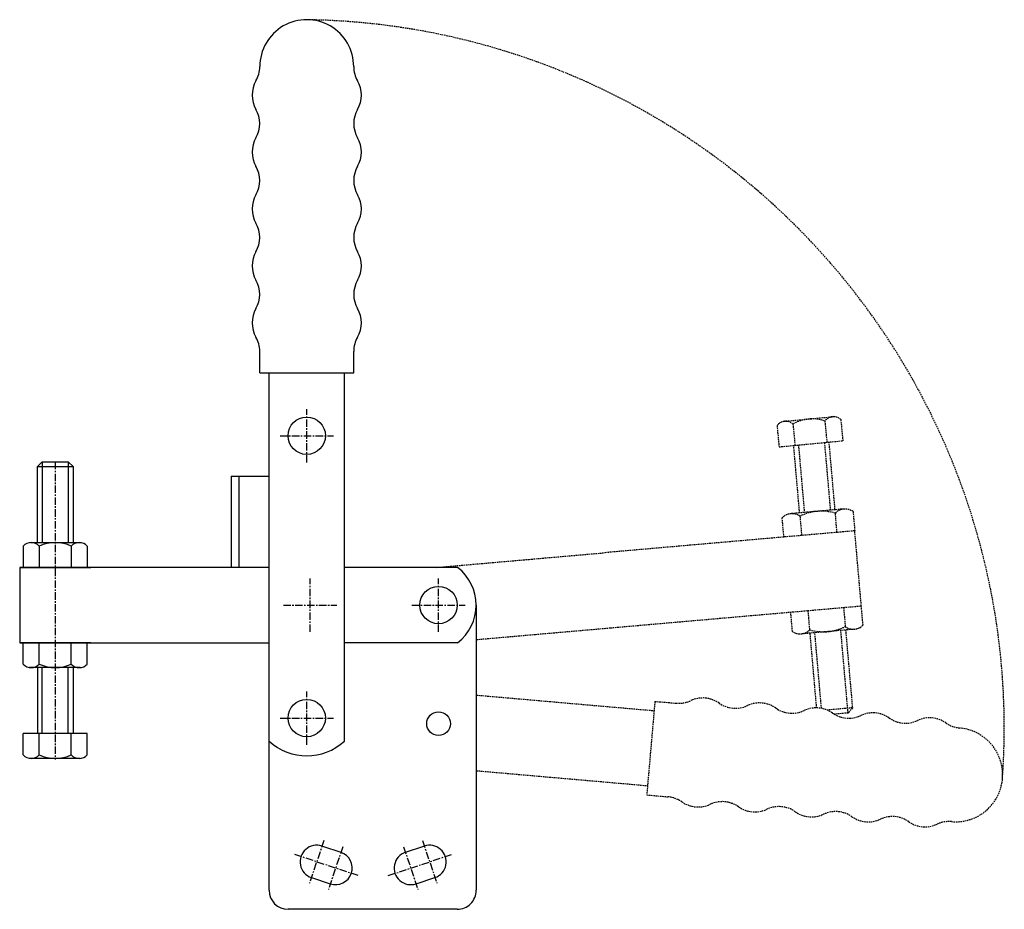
# Model space of a CAD drawing. Extents: x 180 to 346, y 142 to 292.
import ezdxf

# ---------------------------------------------------------------- set-up
doc = ezdxf.new("R2010")
doc.units = 0
doc.linetypes.add('CENTER', pattern=[2, 1.25, -0.25, 0.25, -0.25])
doc.linetypes.add('HIDDEN', pattern=[0.375, 0.25, -0.125])
doc.layers.get('0').update_dxf_attribs({"linetype": 'CONTINUOUS'})
doc.layers.add('BRAUER-1', color=1, linetype='CENTER')
doc.layers.add('BRAUER-5', color=4, linetype='HIDDEN')

# ---------------------------------------------------------------- blocks, each defined once
blk = doc.blocks.new('V2001CS_SP')
for p, q in [((-2.999999, 17), (-2.199999, 17.799999)), ((-2.999999, 17), (3.000001, 17)), ((-2.999999, 4.2), (-2.999999, 17)), ((-2.199999, 17.799999), (-2.199999, 4.2)), ((-2.199999, 17.799999), (2.200001, 17.799999)), ((2.200001, 17.799999), (2.200001, 4.2)), ((2.200001, 17.799999), (3.000001, 17)), ((3.000001, 17), (3.000001, 4.2)), ((-5.399999, 3.6), (-5.399999, 0)), ((-4.199999, 4.2), (4.350002, 4.2)), ((-2.699999, 3.6), (-2.699999, 0)), ((2.700001, 3.6), (2.700001, 0)), ((5.400001, 3.6), (5.400001, 0)), ((-5.999999, 0), (6.000001, 0)), ((-5.399999, 0), (5.400001, 0)), ((6.000001, -12.700001), (-5.999999, -12.7)), ((-5.399999, -16.3), (-5.399999, -12.7)), ((5.400001, -12.7), (-5.399999, -12.7)), ((-2.699999, -16.3), (-2.699999, -12.7)), ((2.700001, -16.3), (2.700001, -12.7)), ((5.400001, -16.3), (5.400001, -12.7)), ((4.200001, -16.9), (-4.349999, -16.9)), ((-2.999999, -16.9), (-2.999999, -28.001612)), ((-2.199999, -28.001612), (-2.199999, -16.9)), ((2.200001, -28.001612), (2.200001, -16.9)), ((3.000001, -16.9), (3.000001, -28.001612)), ((-5.399999, -31.601612), (-5.399999, -28.001612)), ((5.400001, -28.001612), (-5.399999, -28.001612)), ((-2.699999, -31.601612), (-2.699999, -28.001612)), ((2.700001, -31.601612), (2.700001, -28.001612)), ((5.400001, -31.601612), (5.400001, -28.001612)), ((4.200001, -32.201612), (-4.349999, -32.201612))]:
    blk.add_line(p, q)
for centre, radius, start, end in [((-4.049999, 2.38125), 1.81875, 42.075022, 137.924978), ((0.000001, -2.175), 6.375, 64.942385, 115.057615), ((4.050001, 2.38125), 1.81875, 42.075022, 137.924978), ((-4.049999, -15.08125), 1.81875, 222.075022, 317.924978), ((0.000001, -10.525), 6.375, 244.942385, 295.057615), ((4.050001, -15.08125), 1.81875, 222.075022, 317.924978), ((-4.049999, -30.382862), 1.81875, 222.075022, 317.924978), ((0.000001, -25.826612), 6.375, 244.942385, 295.057615), ((4.050001, -30.382862), 1.81875, 222.075022, 317.924978)]:
    blk.add_arc(centre, radius, start, end)
at = {"layer": 'BRAUER-1'}
blk.add_line((0.000001, 17.799999), (0.000001, -32.370571), dxfattribs=at)

msp = doc.modelspace()

# ---------------------------------------------------------------- linework, layer by layer
for p, q in [((220.510003, 232.182091), (220.510003, 235.78209)), ((236.349999, 232.182091), (236.349999, 235.782091)), ((220.510003, 232.182091), (236.349999, 232.182091)), ((222.08, 144.9), (222.080001, 232.182091)), ((234.78, 170.03406), (234.780001, 232.182091)), ((215.710002, 214.75), (215.710002, 199.35)), ((215.710002, 214.75), (222.080001, 214.75)), ((216.958044, 214.75), (216.958044, 199.35)), ((180.05, 199.350001), (180.05, 186.650001)), ((222.08, 199.35), (180.05, 199.350001)), ((253.865954, 199.35), (234.780001, 199.35)), ((257.000001, 193), (257, 144.9)), ((180.05, 186.650001), (222.08, 186.65)), ((253.865953, 186.65), (234.780001, 186.65)), ((231.095772, 152.352846), (234.186698, 151.30915)), ((245.062923, 151.308207), (248.153601, 152.352634)), ((229.204228, 147.047154), (232.395154, 146.003458)), ((246.85572, 146.002938), (250.046399, 147.047365)), ((253.8, 141.7), (225.28, 141.7))]:
    msp.add_line(p, q)
for centre, radius in [((228.430001, 221.55), 3.15), ((250.650001, 193), 3.15), ((228.43, 173.95), 3.15), ((250.65, 173), 2)]:
    msp.add_circle(centre, radius)
for centre, radius, start, end in [((228.430001, 283.782091), 7.919998, 359.999989, 180), ((215.710003, 283.782091), 4.8, 330, 359.999999), ((241.15, 283.782091), 4.8, 180, 210.000009), ((224.023847, 278.982091), 4.8, 150, 210), ((232.836156, 278.982091), 4.8, 329.999999, 29.999989), ((215.710003, 274.182091), 4.8, 329.999999, 30), ((241.15, 274.182091), 4.8, 150, 210), ((224.023847, 269.382091), 4.8, 150, 210), ((232.836156, 269.382091), 4.8, 329.999999, 30), ((215.710003, 264.582091), 4.8, 329.999999, 30), ((241.15, 264.582091), 4.8, 150, 210), ((224.023847, 259.782091), 4.8, 150, 210), ((232.836156, 259.782091), 4.8, 329.999999, 30), ((215.710003, 254.982091), 4.8, 329.999999, 30), ((241.15, 254.982091), 4.8, 150, 210), ((224.023847, 250.182091), 4.8, 150, 210), ((232.836156, 250.182091), 4.8, 329.999999, 30), ((215.710003, 245.382091), 4.8, 329.999999, 30), ((241.15, 245.382091), 4.8, 150, 210), ((224.023847, 240.582091), 4.8, 150, 210), ((232.836156, 240.582091), 4.8, 329.999999, 30), ((215.710003, 235.782091), 4.8, 359.999988, 29.999999), ((241.149999, 235.782091), 4.8, 150, 179.999999), ((249.000001, 193), 8, 307.462648, 52.53735), ((228.43, 177.1), 9.5, 228.054682, 311.945313), ((230.1, 149.7), 2.8, 71.341985, 251.342004), ((233.290926, 148.656304), 2.8, 251.342005, 71.342002), ((245.959321, 148.655573), 2.8, 108.671535, 288.671545), ((249.15, 149.7), 2.8, 288.671534, 108.67155), ((225.28, 144.9), 3.2, 180, 269.999999), ((253.8, 144.9), 3.2, 269.999999, 0)]:
    msp.add_arc(centre, radius, start, end)
at = {"layer": 'BRAUER-1'}
for p, q in [((228.430001, 217.05), (228.430001, 226.05)), ((223.930001, 221.55), (232.930001, 221.55)), ((228.99, 188.5), (228.99, 197.5)), ((250.650001, 188.5), (250.650001, 197.5)), ((224.49, 193), (233.490001, 193)), ((246.150001, 193), (255.150001, 193)), ((228.43, 169.45), (228.43, 178.45)), ((223.93, 173.95), (232.93, 173.95)), ((231.315691, 153.300291), (228.884309, 146.099709)), ((247.933459, 153.300004), (250.366541, 146.099996)), ((234.506616, 152.256596), (232.075236, 145.056013)), ((244.742779, 152.255577), (247.175862, 145.05557)), ((237.080706, 147.376631), (226.31022, 150.979674)), ((242.169843, 147.375003), (252.939477, 150.98057))]:
    msp.add_line(p, q, dxfattribs=at)
at = {"layer": 'BRAUER-5'}
for p, q in [((308.853973, 223.969374), (317.36473, 224.787615)), ((318.467331, 224.290854), (318.811853, 220.707378)), ((307.716901, 223.257287), (308.061424, 219.673811)), ((310.404509, 223.515679), (310.749031, 219.932202)), ((315.779724, 224.032462), (316.124246, 220.448986)), ((308.061424, 219.673811), (318.811853, 220.707378)), ((311.52699, 208.54305), (310.532392, 219.911374)), ((311.328748, 219.987937), (312.323946, 208.612775)), ((315.708714, 220.409036), (316.707203, 208.99626)), ((317.504158, 209.065985), (316.505072, 220.485599)), ((318.998451, 209.196717), (310.032698, 208.412317)), ((308.872049, 204.468025), (308.588453, 207.709549)), ((311.577037, 207.971016), (311.860633, 204.729492)), ((317.837801, 205.252427), (317.554205, 208.493951)), ((320.542789, 208.755418), (320.826386, 205.513893)), ((320.826386, 205.513893), (278.557844, 201.815876)), ((321.933263, 192.86222), (320.826386, 205.513893)), ((265.906172, 200.708998), (278.557844, 201.815876)), ((250.372754, 199.35), (265.906172, 200.708998)), ((279.664722, 189.164204), (321.933263, 192.86222)), ((318.944679, 192.600754), (319.228276, 189.359229)), ((322.21686, 189.620697), (321.933263, 192.86222)), ((309.978927, 191.816353), (310.262524, 188.574828)), ((313.251108, 188.836295), (312.967511, 192.07782)), ((257, 187.181297), (267.013049, 188.057325)), ((267.013049, 188.057325), (279.664722, 189.164204)), ((320.772614, 188.917929), (311.806862, 188.133528)), ((314.404056, 175.658027), (313.301154, 188.264262)), ((315.214443, 175.574245), (314.09811, 188.333987)), ((319.699095, 174.798764), (318.481367, 188.717472)), ((319.278322, 188.787196), (320.426327, 175.665444)), ((257, 177.824705), (286.991858, 175.200757)), ((287.128693, 176.764781), (285.748146, 160.985061)), ((287.128693, 176.764781), (290.714993, 176.45102)), ((320.426327, 175.665444), (316.157761, 175.291993)), ((319.699095, 174.798764), (317.373301, 174.595284)), ((320.426327, 175.665444), (319.699095, 174.798764)), ((257, 165.076193), (285.88498, 162.549084)), ((285.748146, 160.985061), (289.334447, 160.6713))]:
    msp.add_line(p, q, dxfattribs=at)
for centre, radius, start, end in [((226.652531, 172.325814), 119.387418, 355.760416, 89.146935), ((313.644787, 218.025577), 6.375, 70.434033, 120.549264), ((317.240162, 222.948502), 1.81875, 47.56667, 143.416626), ((309.17734, 222.173327), 1.81875, 47.56667, 143.416626), ((319.198636, 206.908583), 2.284195, 53.952349, 136.047663), ((310.232884, 206.124182), 2.284194, 53.952332, 136.047663), ((315.224566, 200.700707), 8.133995, 73.356985, 116.643014), ((315.580747, 196.629539), 8.133995, 253.356975, 296.643013), ((320.572429, 191.206064), 2.284194, 233.952326, 316.047668), ((311.606676, 190.421663), 2.284195, 233.952326, 316.047651), ((291.133341, 181.232754), 4.8, 264.999988, 294.999999), ((295.190476, 172.5322), 4.8, 55, 115), ((300.69681, 180.396059), 4.8, 234.999999, 295), ((304.753945, 171.695504), 4.8, 55, 115), ((310.260279, 179.559364), 4.8, 234.999999, 295), ((314.317415, 170.858809), 4.8, 55, 115), ((319.823748, 178.722669), 4.8, 234.999999, 295), ((323.880884, 170.022114), 4.8, 55, 115), ((329.387217, 177.885973), 4.8, 234.999999, 295), ((333.444353, 169.185419), 4.8, 55, 115), ((338.950687, 177.049278), 4.8, 235, 264.999999), ((337.842066, 164.377683), 7.919998, 264.999989, 85), ((288.916099, 155.889565), 4.8, 55, 84.999999), ((294.422433, 163.753424), 4.8, 234.999999, 295), ((298.479568, 155.052869), 4.8, 55, 115), ((303.985902, 162.916729), 4.8, 234.999999, 295), ((308.043037, 154.216174), 4.8, 55, 115), ((313.549371, 162.080034), 4.8, 234.999999, 295), ((317.606507, 153.379479), 4.8, 55, 115), ((323.11284, 161.243339), 4.8, 234.999999, 295), ((327.169976, 152.542784), 4.8, 55, 115), ((332.676309, 160.406644), 4.8, 234.999999, 294.999989), ((336.733445, 151.706089), 4.8, 85, 115.000009)]:
    msp.add_arc(centre, radius, start, end, dxfattribs=at)

# ---------------------------------------------------------------- block references
msp.add_blockref('V2001CS_SP', (186.03, 199.350001))

doc.saveas('drawing.dxf')
